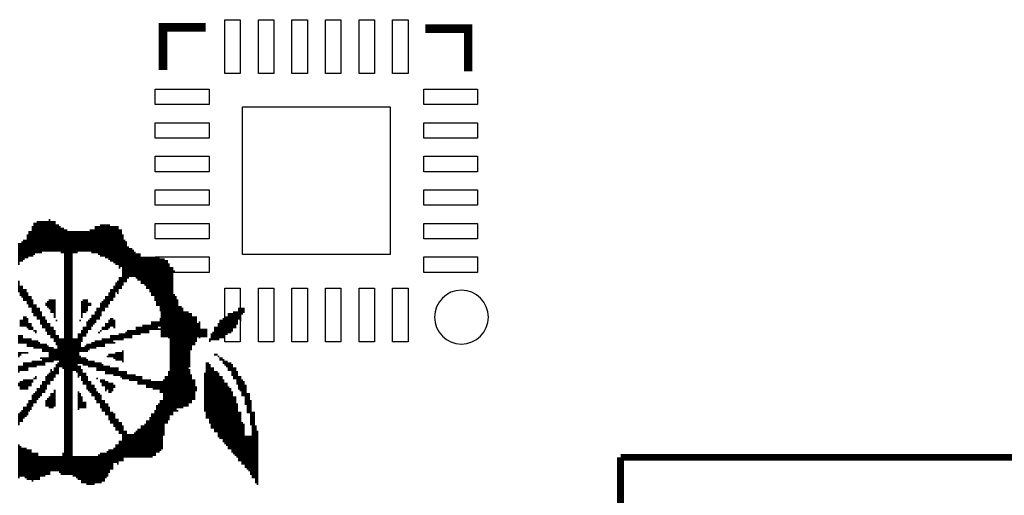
# Model space of a CAD drawing. Extents: x 16 to 143, y 14 to 67.
# Tile 7 of 10: x 52.37 to 67.04, y 46.6 to 53.68. Entities that reach past the tile are written whole.
import ezdxf

# ---------------------------------------------------------------- set-up
doc = ezdxf.new("R2010")
doc.units = 0
doc.header["$MEASUREMENT"] = 0
for name, color, linetype in [('BG_SILKSCREEN_TOP', 43, 'CONTINUOUS'), ('PG_SILKSCREEN_TOP', 30, 'CONTINUOUS'), ('PIN_PASTEMASK_TOP', 85, 'CONTINUOUS'), ('PIN_TOP', 1, 'CONTINUOUS')]:
    doc.layers.add(name, color=color, linetype=linetype)

msp = doc.modelspace()

# ---------------------------------------------------------------- linework, layer by layer
at = {"layer": 'BG_SILKSCREEN_TOP', "const_width": 0.0254}
for points in [[(52.5653, 50.6095), (52.5653, 50.1523)], [(52.5907, 50.6603), (52.5907, 50.1777)], [(52.6161, 50.6603), (52.6161, 50.2031)], [(52.6415, 50.6857), (52.6415, 50.2031)], [(52.6669, 50.6857), (52.6669, 50.2031)], [(52.6923, 50.6857), (52.6923, 50.2031)], [(52.7177, 50.6857), (52.7177, 50.2285)], [(52.7431, 50.6857), (52.7431, 50.2285)], [(52.7685, 50.6857), (52.7685, 50.2285)], [(52.7939, 50.6857), (52.7939, 50.2285)], [(52.8193, 50.7111), (52.8193, 50.2285)], [(52.8447, 50.6857), (52.8447, 50.2285)], [(52.8701, 50.6857), (52.8701, 50.2285)], [(52.8955, 50.6857), (52.8955, 50.2285)], [(52.9209, 50.6349), (52.9209, 50.2285)], [(52.9463, 50.6349), (52.9463, 50.2285)], [(52.9717, 50.6095), (52.9717, 50.2285)], [(52.9971, 50.5841), (52.9971, 50.2031)], [(53.0225, 50.5841), (53.0225, 50.2031)], [(53.5051, 50.6095), (53.5051, 50.2031)], [(53.5305, 50.6095), (53.5305, 50.2031)], [(53.5559, 50.6095), (53.5559, 50.1777)], [(53.5813, 50.6349), (53.5813, 50.1523)], [(53.6067, 50.6349), (53.6067, 50.1523)], [(53.6321, 50.6349), (53.6321, 50.1523)], [(53.6575, 50.6349), (53.6575, 50.1269)], [(53.6829, 50.6349), (53.6829, 50.1269)], [(53.7083, 50.6349), (53.7083, 50.1015)], [(53.7337, 50.6095), (53.7337, 50.0761)], [(53.7591, 50.6095), (53.7591, 50.0761)], [(53.7845, 50.6095), (53.7845, 50.0507)], [(53.8099, 50.6095), (53.8099, 50.0253)], [(53.8353, 50.6095), (53.8353, 50.0253)], [(52.4891, 50.4825), (52.4891, 50.1269)], [(52.5145, 50.5333), (52.5145, 50.1523)], [(52.5399, 50.5333), (52.5399, 50.1523)], [(53.0479, 50.5587), (53.0479, 46.9011)], [(53.0733, 50.5587), (53.0733, 46.9011)], [(53.0987, 50.5333), (53.0987, 46.9011)], [(53.1241, 50.5333), (53.1241, 46.9011)], [(53.1495, 50.5333), (53.1495, 46.9011)], [(53.1749, 50.5333), (53.1749, 50.2031)], [(53.2003, 50.5333), (53.2003, 50.2031)], [(53.2257, 50.5333), (53.2257, 50.2031)], [(53.2511, 50.5333), (53.2511, 50.2285)], [(53.2765, 50.5333), (53.2765, 50.2285)], [(53.3019, 50.5333), (53.3019, 50.2285)], [(53.3273, 50.5333), (53.3273, 50.2285)], [(53.3527, 50.5333), (53.3527, 50.2285)], [(53.3781, 50.5333), (53.3781, 50.2285)], [(53.4035, 50.5333), (53.4035, 50.2285)], [(53.4289, 50.5587), (53.4289, 50.2285)], [(53.4543, 50.5587), (53.4543, 50.2031)], [(53.4797, 50.5587), (53.4797, 50.2031)], [(53.8607, 50.5587), (53.8607, 49.9745)], [(53.8861, 50.5587), (53.8861, 49.9999)], [(53.9115, 50.4825), (53.9115, 49.7205)], [(52.3621, 50.3555), (52.3621, 50.0253)], [(52.3875, 50.3555), (52.3875, 50.0761)], [(52.4129, 50.3809), (52.4129, 50.0761)], [(52.4383, 50.4063), (52.4383, 50.1015)], [(52.4637, 50.4063), (52.4637, 50.1269)], [(53.9369, 50.4063), (53.9369, 49.7713)], [(53.9623, 50.3809), (53.9623, 49.7713)], [(53.9877, 50.3047), (53.9877, 49.8221)], [(54.0131, 50.2793), (54.0131, 49.8475)], [(54.0385, 50.2793), (54.0385, 49.8475)], [(54.0639, 50.2539), (54.0639, 49.8475)], [(54.0893, 50.2285), (54.0893, 49.8475)], [(54.1147, 50.2031), (54.1147, 49.8221)], [(54.1401, 50.2031), (54.1401, 49.7967)], [(54.1655, 50.2031), (54.1655, 49.7967)], [(54.1909, 50.1523), (54.1909, 49.7459)], [(54.2163, 50.1523), (54.2163, 49.7459)], [(54.2417, 50.1523), (54.2417, 49.7205)], [(54.2671, 50.1523), (54.2671, 49.6697)], [(54.2925, 50.1523), (54.2925, 49.6697)], [(54.3179, 50.1523), (54.3179, 49.6189)], [(54.3433, 50.1523), (54.3433, 49.5681)], [(54.3687, 50.1523), (54.3687, 49.5681)], [(54.3941, 50.1523), (54.3941, 49.4919)], [(54.4195, 50.1523), (54.4195, 49.4157)], [(54.4449, 50.1523), (54.4449, 49.4157)], [(54.4703, 50.1269), (54.4703, 49.3395)], [(54.4957, 50.1269), (54.4957, 49.3395)], [(54.5211, 50.1269), (54.5211, 49.0601)], [(54.5465, 50.1015), (54.5465, 49.0093)], [(54.5719, 50.1015), (54.5719, 49.0093)], [(54.5973, 50.0507), (54.5973, 48.9331)], [(54.6227, 49.9999), (54.6227, 47.7901)], [(54.6481, 49.9999), (54.6481, 47.7901)], [(53.8607, 49.8475), (53.8607, 49.6697)], [(53.8861, 49.8475), (53.8861, 49.6697)], [(54.6735, 49.9491), (54.6735, 49.9237)], [(52.3621, 49.7967), (52.3621, 49.6189)], [(52.3875, 49.7205), (52.3875, 49.5681)], [(52.4129, 49.7205), (52.4129, 49.5427)], [(53.7845, 49.7205), (53.7845, 49.5427)], [(53.8099, 49.7713), (53.8099, 49.6189)], [(53.8353, 49.7967), (53.8353, 49.5935)], [(52.4383, 49.6697), (52.4383, 49.4919)], [(52.4637, 49.6697), (52.4637, 49.4919)], [(52.4891, 49.6189), (52.4891, 49.4411)], [(52.5145, 49.5681), (52.5145, 49.3903)], [(52.5399, 49.5681), (52.5399, 49.3903)], [(53.6575, 49.5681), (53.6575, 49.3903)], [(53.6829, 49.5681), (53.6829, 49.3903)], [(53.7083, 49.6189), (53.7083, 49.4411)], [(53.7337, 49.6697), (53.7337, 49.4919)], [(53.7591, 49.6697), (53.7591, 49.4919)], [(54.6735, 49.5935), (54.6735, 47.8409)], [(54.6989, 49.5681), (54.6989, 47.8409)], [(52.5653, 49.5173), (52.5653, 49.3141)], [(52.5907, 49.4411), (52.5907, 49.2633)], [(52.6161, 49.4411), (52.6161, 49.2633)], [(52.7685, 49.4665), (52.7685, 49.4157)], [(52.7939, 49.4919), (52.7939, 49.3903)], [(52.8193, 49.5173), (52.8193, 49.3649)], [(52.8447, 49.5173), (52.8447, 49.3141)], [(52.8701, 49.5173), (52.8701, 49.3141)], [(52.8955, 49.5173), (52.8955, 49.2379)], [(53.3019, 49.4919), (53.3019, 49.2379)], [(53.3273, 49.5173), (53.3273, 49.3141)], [(53.3527, 49.5173), (53.3527, 49.3141)], [(53.3781, 49.5173), (53.3781, 49.3395)], [(53.4035, 49.4665), (53.4035, 49.4157)], [(53.4289, 49.4665), (53.4289, 49.4157)], [(53.5813, 49.4665), (53.5813, 49.2633)], [(53.6067, 49.4919), (53.6067, 49.3395)], [(53.6321, 49.5173), (53.6321, 49.3395)], [(54.7243, 49.5173), (54.7243, 47.8917)], [(54.7497, 49.4157), (54.7497, 47.8917)], [(54.7751, 49.4157), (54.7751, 47.8917)], [(52.4383, 49.2633), (52.4383, 49.1109)], [(52.4637, 49.2633), (52.4637, 49.1109)], [(52.6415, 49.3903), (52.6415, 49.2125)], [(52.6669, 49.3903), (52.6669, 49.2125)], [(52.6923, 49.3395), (52.6923, 49.1363)], [(52.7177, 49.2633), (52.7177, 49.0855)], [(52.7431, 49.2633), (52.7431, 49.0855)], [(53.4543, 49.2887), (53.4543, 49.1109)], [(53.4797, 49.2887), (53.4797, 49.1363)], [(53.5051, 49.3395), (53.5051, 49.1617)], [(53.5305, 49.3903), (53.5305, 49.2125)], [(53.5559, 49.3903), (53.5559, 49.2125)], [(54.8005, 49.3903), (54.8005, 47.8917)], [(54.8259, 49.3395), (54.8259, 47.9171)], [(54.8513, 49.3395), (54.8513, 47.9171)], [(54.8767, 49.3395), (54.8767, 47.9171)], [(54.9021, 49.3141), (54.9021, 48.5013)], [(54.9275, 49.3141), (54.9275, 48.7553)], [(54.9529, 49.2633), (54.9529, 48.8315)], [(54.9783, 49.2633), (54.9783, 48.8315)], [(55.0037, 49.2633), (55.0037, 48.8823)], [(55.4355, 49.2633), (55.4355, 48.9839)], [(55.4609, 49.2633), (55.4609, 48.9839)], [(55.4863, 49.3141), (55.4863, 49.0093)], [(55.5117, 49.3141), (55.5117, 49.0093)], [(55.5371, 49.3141), (55.5371, 49.0347)], [(55.5625, 49.3395), (55.5625, 49.0855)], [(55.5879, 49.3395), (55.5879, 49.0855)], [(55.6133, 49.3395), (55.6133, 49.1363)], [(55.6387, 49.3903), (55.6387, 49.2125)], [(55.6641, 49.3903), (55.6641, 49.1871)], [(55.6895, 49.3903), (55.6895, 49.2887)], [(55.7149, 49.3903), (55.7149, 49.3141)], [(52.3875, 49.2125), (52.3875, 49.1109)], [(52.4129, 49.2125), (52.4129, 49.1109)], [(52.4891, 49.2379), (52.4891, 49.0855)], [(52.5145, 49.1617), (52.5145, 49.0601)], [(52.5399, 49.1617), (52.5399, 49.0601)], [(52.5653, 49.1109), (52.5653, 49.0601)], [(52.7685, 49.2125), (52.7685, 49.0347)], [(52.7939, 49.1617), (52.7939, 48.9839)], [(52.8193, 49.1617), (52.8193, 48.9839)], [(52.8447, 49.1109), (52.8447, 48.9331)], [(52.8701, 49.1109), (52.8701, 48.9331)], [(52.9209, 49.2125), (52.9209, 49.1871)], [(53.2765, 49.2125), (53.2765, 49.1871)], [(53.3273, 49.1109), (53.3273, 48.9585)], [(53.3527, 49.1109), (53.3527, 48.9585)], [(53.3781, 49.1871), (53.3781, 49.0093)], [(53.4035, 49.2125), (53.4035, 49.0601)], [(53.4289, 49.2379), (53.4289, 49.0601)], [(53.6067, 49.1109), (53.6067, 49.0601)], [(53.6321, 49.1109), (53.6321, 49.0601)], [(53.6575, 49.1617), (53.6575, 49.0601)], [(53.6829, 49.1617), (53.6829, 49.0601)], [(53.7083, 49.2125), (53.7083, 49.0855)], [(53.7337, 49.2379), (53.7337, 49.1109)], [(53.7591, 49.2379), (53.7591, 49.1109)], [(53.7845, 49.2125), (53.7845, 49.0855)], [(54.1147, 49.1109), (54.1147, 48.9839)], [(54.1401, 49.1109), (54.1401, 48.9839)], [(54.1655, 49.1109), (54.1655, 48.9839)], [(54.1909, 49.1109), (54.1909, 49.0093)], [(54.2163, 49.1363), (54.2163, 49.0093)], [(54.2417, 49.1363), (54.2417, 49.0093)], [(54.2671, 49.1363), (54.2671, 49.0093)], [(54.2925, 49.1363), (54.2925, 49.0093)], [(54.3179, 49.1363), (54.3179, 49.0601)], [(54.3433, 49.1871), (54.3433, 49.0601)], [(54.3687, 49.1871), (54.3687, 49.0601)], [(54.3941, 49.1871), (54.3941, 49.0601)], [(54.4195, 49.1871), (54.4195, 49.0601)], [(54.4449, 49.1871), (54.4449, 49.1109)], [(54.4703, 49.2379), (54.4703, 49.1109)], [(54.4957, 49.2379), (54.4957, 49.1109)], [(55.0291, 49.1617), (55.0291, 48.9585)], [(55.0545, 49.1871), (55.0545, 48.9331)], [(55.2831, 49.1109), (55.2831, 48.9077)], [(55.3085, 49.1109), (55.3085, 48.9077)], [(55.3339, 49.1617), (55.3339, 48.9077)], [(55.3593, 49.2125), (55.3593, 48.9331)], [(55.3847, 49.2125), (55.3847, 48.9331)], [(55.4101, 49.2379), (55.4101, 48.9331)], [(52.3621, 48.9839), (52.3621, 48.8569)], [(52.3875, 48.9839), (52.3875, 48.8569)], [(52.4129, 48.9839), (52.4129, 48.8569)], [(52.5907, 49.0601), (52.5907, 49.0347)], [(52.6161, 49.0601), (52.6161, 49.0093)], [(52.8955, 49.0601), (52.8955, 48.8823)], [(52.9209, 48.9839), (52.9209, 48.8315)], [(52.9463, 48.9839), (52.9463, 48.6029)], [(53.2511, 49.0093), (53.2511, 48.5521)], [(53.2765, 49.0093), (53.2765, 48.7299)], [(53.3019, 49.0601), (53.3019, 48.8823)], [(53.5559, 49.0347), (53.5559, 49.0093)], [(53.5813, 49.0601), (53.5813, 49.0347)], [(53.7337, 48.9839), (53.7337, 48.8569)], [(53.7591, 48.9839), (53.7591, 48.8569)], [(53.7845, 48.9839), (53.7845, 48.9077)], [(53.8099, 48.9839), (53.8099, 48.9077)], [(53.8353, 48.9839), (53.8353, 48.9077)], [(53.8607, 49.0093), (53.8607, 48.9077)], [(53.8861, 49.0093), (53.8861, 48.9077)], [(53.9115, 49.0093), (53.9115, 48.9077)], [(53.9369, 49.0093), (53.9369, 48.9331)], [(53.9623, 49.0347), (53.9623, 48.9331)], [(53.9877, 49.0601), (53.9877, 48.9331)], [(54.0131, 49.0601), (54.0131, 48.9331)], [(54.0385, 49.0601), (54.0385, 48.9331)], [(54.0639, 49.0601), (54.0639, 48.9839)], [(54.0893, 49.0601), (54.0893, 48.9839)], [(54.4449, 49.0855), (54.4449, 49.0601)], [(54.4703, 49.0855), (54.4703, 49.0601)], [(54.4957, 49.0855), (54.4957, 49.0601)], [(55.2323, 49.0093), (55.2323, 48.9077)], [(55.2577, 49.0347), (55.2577, 48.9077)], [(52.4383, 48.9331), (52.4383, 48.8569)], [(52.4637, 48.9331), (52.4637, 48.8569)], [(52.4891, 48.9331), (52.4891, 48.8061)], [(52.5145, 48.9331), (52.5145, 48.8061)], [(52.5399, 48.9331), (52.5399, 48.8061)], [(52.5653, 48.9077), (52.5653, 48.8061)], [(52.5907, 48.9077), (52.5907, 48.7807)], [(52.6161, 48.9077), (52.6161, 48.7807)], [(52.6415, 48.9077), (52.6415, 48.7807)], [(52.6669, 48.8823), (52.6669, 48.7807)], [(52.6923, 48.8569), (52.6923, 48.7807)], [(52.7177, 48.8569), (52.7177, 48.7299)], [(52.7431, 48.8569), (52.7431, 48.7299)], [(52.7685, 48.8569), (52.7685, 48.7299)], [(52.7939, 48.8315), (52.7939, 48.7299)], [(52.9717, 48.9331), (52.9717, 48.5013)], [(52.9971, 48.9331), (52.9971, 48.5013)], [(53.0225, 48.9331), (53.0225, 48.4759)], [(53.1749, 48.9331), (53.1749, 48.4505)], [(53.2003, 48.9331), (53.2003, 48.4505)], [(53.2257, 48.9331), (53.2257, 48.4251)], [(53.3527, 48.8315), (53.3527, 48.7299)], [(53.3781, 48.8569), (53.3781, 48.7299)], [(53.4035, 48.8569), (53.4035, 48.7553)], [(53.4289, 48.8569), (53.4289, 48.7807)], [(53.4543, 48.8823), (53.4543, 48.7807)], [(53.4797, 48.8823), (53.4797, 48.7807)], [(53.5051, 48.9077), (53.5051, 48.7807)], [(53.5305, 48.9077), (53.5305, 48.8061)], [(53.5559, 48.9077), (53.5559, 48.8061)], [(53.5813, 48.9077), (53.5813, 48.8061)], [(53.6067, 48.9331), (53.6067, 48.8061)], [(53.6321, 48.9331), (53.6321, 48.8061)], [(53.6575, 48.9331), (53.6575, 48.8569)], [(53.6829, 48.9331), (53.6829, 48.8569)], [(53.7083, 48.9331), (53.7083, 48.8569)], [(53.7845, 48.8823), (53.7845, 48.8569)], [(55.2069, 48.9331), (55.2069, 48.8823)], [(52.3621, 48.7299), (52.3621, 48.6537)], [(52.3875, 48.7299), (52.3875, 48.6791)], [(52.4129, 48.7299), (52.4129, 48.7045)], [(52.4383, 48.7299), (52.4383, 48.7045)], [(52.4637, 48.7299), (52.4637, 48.7045)], [(52.4891, 48.7299), (52.4891, 48.7045)], [(52.8193, 48.8061), (52.8193, 48.5775)], [(52.8447, 48.8061), (52.8447, 48.5775)], [(52.8701, 48.8061), (52.8701, 48.5775)], [(52.8955, 48.7807), (52.8955, 48.6029)], [(52.9209, 48.7807), (52.9209, 48.6029)], [(53.2765, 48.6791), (53.2765, 48.5521)], [(53.3019, 48.8061), (53.3019, 48.7299)], [(53.3273, 48.8061), (53.3273, 48.7299)], [(53.6829, 48.6791), (53.6829, 48.6537)], [(53.7083, 48.7045), (53.7083, 48.6537)], [(53.7337, 48.7045), (53.7337, 48.6537)], [(53.7591, 48.7045), (53.7591, 48.6537)], [(53.7845, 48.7045), (53.7845, 48.6283)], [(53.8099, 48.7299), (53.8099, 48.6029)], [(53.8353, 48.7299), (53.8353, 48.6029)], [(53.8607, 48.7299), (53.8607, 48.6029)], [(53.8861, 48.7299), (53.8861, 48.6029)], [(53.9115, 48.7553), (53.9115, 48.5775)], [(55.2831, 48.7045), (55.2831, 48.6791)], [(55.3085, 48.7045), (55.3085, 48.6791)], [(55.3339, 48.6791), (55.3339, 48.6537)], [(52.3621, 48.5267), (52.3621, 48.4251)], [(52.3875, 48.5267), (52.3875, 48.4505)], [(52.4129, 48.5267), (52.4129, 48.4505)], [(52.4383, 48.5775), (52.4383, 48.4505)], [(52.4637, 48.5775), (52.4637, 48.4505)], [(52.4891, 48.5775), (52.4891, 48.4505)], [(52.5145, 48.5775), (52.5145, 48.5013)], [(52.5399, 48.5775), (52.5399, 48.5013)], [(52.5653, 48.6029), (52.5653, 48.5013)], [(52.5907, 48.6029), (52.5907, 48.5013)], [(52.6161, 48.6029), (52.6161, 48.5013)], [(52.6415, 48.6029), (52.6415, 48.5267)], [(52.6669, 48.6029), (52.6669, 48.5267)], [(52.6923, 48.6537), (52.6923, 48.6283)], [(52.6923, 48.6029), (52.6923, 48.5267)], [(52.7177, 48.6537), (52.7177, 48.5267)], [(52.7431, 48.6537), (52.7431, 48.5267)], [(52.7685, 48.6537), (52.7685, 48.5775)], [(52.7939, 48.6537), (52.7939, 48.5775)], [(52.9209, 48.5521), (52.9209, 48.3997)], [(52.9463, 48.5775), (52.9463, 48.3997)], [(53.2511, 48.5267), (53.2511, 48.3489)], [(53.2765, 48.5267), (53.2765, 48.3743)], [(53.3019, 48.6537), (53.3019, 48.5521)], [(53.3273, 48.6537), (53.3273, 48.5267)], [(53.3527, 48.6537), (53.3527, 48.5267)], [(53.3781, 48.6283), (53.3781, 48.5267)], [(53.4035, 48.6029), (53.4035, 48.5013)], [(53.4289, 48.6029), (53.4289, 48.5013)], [(53.4543, 48.6029), (53.4543, 48.5013)], [(53.4797, 48.6029), (53.4797, 48.5013)], [(53.5051, 48.5775), (53.5051, 48.5013)], [(53.5305, 48.5775), (53.5305, 48.4505)], [(53.5559, 48.5775), (53.5559, 48.4505)], [(53.5813, 48.5775), (53.5813, 48.4505)], [(53.6067, 48.5521), (53.6067, 48.4505)], [(53.6321, 48.5267), (53.6321, 48.4505)], [(53.6575, 48.5267), (53.6575, 48.3997)], [(53.6829, 48.5267), (53.6829, 48.3997)], [(53.7083, 48.5267), (53.7083, 48.3997)], [(55.1561, 48.5775), (55.1561, 47.7393)], [(55.1815, 48.5775), (55.1815, 47.7393)], [(55.2069, 48.5521), (55.2069, 47.6631)], [(55.3593, 48.6537), (55.3593, 48.6029)], [(55.3847, 48.6537), (55.3847, 48.6029)], [(55.4101, 48.6283), (55.4101, 48.5521)], [(55.4355, 48.6029), (55.4355, 48.5267)], [(55.4609, 48.6029), (55.4609, 48.5013)], [(55.4863, 48.5775), (55.4863, 48.4505)], [(55.5117, 48.5775), (55.5117, 48.4505)], [(55.5371, 48.5521), (55.5371, 48.3743)], [(52.7939, 48.3997), (52.7939, 48.2473)], [(52.8193, 48.4251), (52.8193, 48.2473)], [(52.8447, 48.4759), (52.8447, 48.2981)], [(52.8701, 48.4505), (52.8701, 48.2981)], [(52.8955, 48.5013), (52.8955, 48.3489)], [(53.3019, 48.4759), (53.3019, 48.2981)], [(53.3273, 48.4251), (53.3273, 48.2473)], [(53.3527, 48.4251), (53.3527, 48.2473)], [(53.7337, 48.5013), (53.7337, 48.3997)], [(53.7591, 48.5013), (53.7591, 48.3997)], [(53.7845, 48.5013), (53.7845, 48.3743)], [(53.8099, 48.5013), (53.8099, 48.3743)], [(53.8353, 48.5013), (53.8353, 48.3743)], [(53.8607, 48.4505), (53.8607, 48.3743)], [(53.8861, 48.4505), (53.8861, 48.3489)], [(53.9115, 48.4505), (53.9115, 48.3235)], [(53.9369, 48.4505), (53.9369, 48.3235)], [(53.9623, 48.4505), (53.9623, 48.3235)], [(53.9877, 48.3997), (53.9877, 48.3235)], [(54.0131, 48.3997), (54.0131, 48.2981)], [(54.0385, 48.3997), (54.0385, 48.2981)], [(54.0639, 48.3997), (54.0639, 48.2981)], [(54.0893, 48.3997), (54.0893, 48.2981)], [(54.5973, 48.4505), (54.5973, 47.7139)], [(54.9021, 48.4759), (54.9021, 47.9679)], [(54.9275, 48.3997), (54.9275, 47.9679)], [(55.1307, 48.4251), (55.1307, 47.8409)], [(55.2323, 48.5013), (55.2323, 47.5869)], [(55.2577, 48.5013), (55.2577, 47.5869)], [(55.2831, 48.4505), (55.2831, 47.5361)], [(55.3085, 48.4505), (55.3085, 47.5361)], [(55.3339, 48.4251), (55.3339, 47.4599)], [(55.5625, 48.5013), (55.5625, 48.3235)], [(55.5879, 48.5013), (55.5879, 48.3235)], [(55.6133, 48.4505), (55.6133, 48.2473)], [(52.3621, 48.2727), (52.3621, 48.2219)], [(52.3875, 48.2981), (52.3875, 48.1711)], [(52.4129, 48.2981), (52.4129, 48.1711)], [(52.4383, 48.3235), (52.4383, 48.1711)], [(52.4637, 48.3235), (52.4637, 48.1711)], [(52.4891, 48.3235), (52.4891, 48.1711)], [(52.5145, 48.3235), (52.5145, 48.2219)], [(52.5399, 48.3235), (52.5399, 48.2219)], [(52.5653, 48.3235), (52.5653, 48.2727)], [(52.5907, 48.3489), (52.5907, 48.3235)], [(52.6161, 48.3743), (52.6161, 48.3235)], [(52.6923, 48.2473), (52.6923, 48.0695)], [(52.7177, 48.2981), (52.7177, 48.1203)], [(52.7431, 48.2981), (52.7431, 48.1203)], [(52.7685, 48.3743), (52.7685, 48.1711)], [(53.3781, 48.3743), (53.3781, 48.1711)], [(53.4035, 48.2981), (53.4035, 48.1457)], [(53.4289, 48.2981), (53.4289, 48.1203)], [(53.4543, 48.2473), (53.4543, 48.0695)], [(53.4797, 48.2473), (53.4797, 48.0695)], [(53.5305, 48.3489), (53.5305, 48.3235)], [(53.5813, 48.3235), (53.5813, 48.2727)], [(53.6067, 48.3235), (53.6067, 48.2219)], [(53.6321, 48.3235), (53.6321, 48.2219)], [(53.6575, 48.2981), (53.6575, 48.1457)], [(53.6829, 48.2981), (53.6829, 48.1711)], [(53.7083, 48.2727), (53.7083, 48.1203)], [(53.7337, 48.2727), (53.7337, 48.1203)], [(53.7591, 48.2727), (53.7591, 48.1457)], [(53.7845, 48.2473), (53.7845, 48.1965)], [(54.1147, 48.3743), (54.1147, 48.2981)], [(54.1401, 48.3743), (54.1401, 48.2473)], [(54.1655, 48.3743), (54.1655, 48.2473)], [(54.1909, 48.3743), (54.1909, 48.2473)], [(54.2163, 48.3235), (54.2163, 48.2473)], [(54.2417, 48.3235), (54.2417, 48.2473)], [(54.2671, 48.3235), (54.2671, 48.1965)], [(54.2925, 48.3235), (54.2925, 48.1965)], [(54.3179, 48.3235), (54.3179, 48.1965)], [(54.3433, 48.2981), (54.3433, 48.1965)], [(54.3687, 48.2981), (54.3687, 48.1711)], [(54.3941, 48.2981), (54.3941, 48.1711)], [(54.4195, 48.2981), (54.4195, 48.1711)], [(54.4449, 48.2981), (54.4449, 48.1711)], [(54.4703, 48.2981), (54.4703, 48.1203)], [(54.4957, 48.2981), (54.4957, 48.1203)], [(54.5211, 48.3235), (54.5211, 47.4853)], [(54.5465, 48.3743), (54.5465, 47.6631)], [(54.5719, 48.3743), (54.5719, 47.6631)], [(54.9529, 48.3235), (54.9529, 48.0187)], [(54.9783, 48.3235), (54.9783, 48.0187)], [(55.3593, 48.3743), (55.3593, 47.4345)], [(55.3847, 48.3743), (55.3847, 47.4345)], [(55.4101, 48.3235), (55.4101, 47.3837)], [(55.4355, 48.2727), (55.4355, 47.3583)], [(55.4609, 48.2727), (55.4609, 47.3329)], [(55.6387, 48.3743), (55.6387, 48.1711)], [(55.6641, 48.3743), (55.6641, 48.1457)], [(55.6895, 48.3235), (55.6895, 48.0695)], [(55.7149, 48.2981), (55.7149, 48.0695)], [(55.7403, 48.2473), (55.7403, 47.9425)], [(52.5653, 48.0949), (52.5653, 47.9171)], [(52.5907, 48.1203), (52.5907, 47.9679)], [(52.6161, 48.1457), (52.6161, 47.9679)], [(52.6415, 48.1965), (52.6415, 48.0187)], [(52.6669, 48.1965), (52.6669, 48.0441)], [(52.8447, 48.1203), (52.8447, 47.8917)], [(52.8701, 48.1203), (52.8701, 47.8917)], [(52.8955, 48.1711), (52.8955, 47.9171)], [(53.2511, 48.1457), (53.2511, 47.8663)], [(53.2765, 48.1203), (53.2765, 47.8917)], [(53.5051, 48.1965), (53.5051, 48.0187)], [(53.5305, 48.1457), (53.5305, 47.9679)], [(53.5559, 48.1203), (53.5559, 47.9679)], [(53.5813, 48.0949), (53.5813, 47.8917)], [(55.0037, 48.2219), (55.0037, 48.1457)], [(55.4863, 48.2219), (55.4863, 47.2821)], [(55.5117, 48.1965), (55.5117, 47.2821)], [(55.5371, 48.1457), (55.5371, 47.2313)], [(55.7657, 48.1203), (55.7657, 47.8155)], [(55.7911, 48.1203), (55.7911, 47.8155)], [(52.4891, 47.9679), (52.4891, 47.7901)], [(52.5145, 48.0187), (52.5145, 47.8409)], [(52.5399, 48.0187), (52.5399, 47.8663)], [(52.7685, 48.0187), (52.7685, 47.9171)], [(52.7939, 48.0441), (52.7939, 47.9171)], [(52.8193, 48.0695), (52.8193, 47.8917)], [(53.3019, 48.0695), (53.3019, 47.8917)], [(53.3273, 47.9933), (53.3273, 47.8917)], [(53.3527, 47.9933), (53.3527, 47.8917)], [(53.6067, 48.0187), (53.6067, 47.8409)], [(53.6321, 48.0187), (53.6321, 47.8409)], [(53.6575, 47.9679), (53.6575, 47.7901)], [(53.6829, 47.9679), (53.6829, 47.7901)], [(54.4195, 47.9425), (54.4195, 47.2313)], [(54.4449, 47.9679), (54.4449, 47.2313)], [(54.4703, 48.0187), (54.4703, 47.2567)], [(54.4957, 48.0187), (54.4957, 47.2821)], [(55.5625, 48.0695), (55.5625, 47.2059)], [(55.5879, 48.0695), (55.5879, 47.1805)], [(55.6133, 47.9679), (55.6133, 47.1551)], [(55.8165, 48.0187), (55.8165, 47.6377)], [(52.3621, 47.8155), (52.3621, 47.6377)], [(52.3875, 47.8409), (52.3875, 47.6885)], [(52.4129, 47.8663), (52.4129, 47.6885)], [(52.4383, 47.9171), (52.4383, 47.7393)], [(52.4637, 47.9171), (52.4637, 47.7647)], [(53.7083, 47.9171), (53.7083, 47.7139)], [(53.7337, 47.8409), (53.7337, 47.6631)], [(53.7591, 47.8409), (53.7591, 47.6631)], [(53.7845, 47.8155), (53.7845, 47.6123)], [(54.3433, 47.8155), (54.3433, 47.1551)], [(54.3687, 47.8155), (54.3687, 47.1805)], [(54.3941, 47.8663), (54.3941, 47.1805)], [(54.7243, 47.8663), (54.7243, 47.8409)], [(55.6387, 47.8409), (55.6387, 47.1043)], [(55.6641, 47.8409), (55.6641, 47.1043)], [(55.8419, 47.8409), (55.8419, 46.8503)], [(55.8673, 47.8409), (55.8673, 46.8503)], [(53.8099, 47.7393), (53.8099, 47.5615)], [(53.8353, 47.7393), (53.8353, 47.5615)], [(53.8607, 47.6885), (53.8607, 47.5107)], [(53.8861, 47.6885), (53.8861, 47.5107)], [(54.2417, 47.6631), (54.2417, 47.1551)], [(54.2671, 47.7139), (54.2671, 47.1551)], [(54.2925, 47.7139), (54.2925, 47.1551)], [(54.3179, 47.7647), (54.3179, 47.1551)], [(55.6895, 47.6885), (55.6895, 47.0535)], [(55.7149, 47.6631), (55.7149, 47.0535)], [(53.9115, 47.6377), (53.9115, 47.1043)], [(53.9369, 47.5615), (53.9369, 47.1551)], [(53.9623, 47.5615), (53.9623, 47.1551)], [(53.9877, 47.5107), (53.9877, 47.1551)], [(54.0131, 47.5107), (54.0131, 47.1551)], [(54.0385, 47.5107), (54.0385, 47.1551)], [(54.0639, 47.5107), (54.0639, 47.1551)], [(54.0893, 47.5361), (54.0893, 47.1551)], [(54.1147, 47.5615), (54.1147, 47.1551)], [(54.1401, 47.5869), (54.1401, 47.1551)], [(54.1655, 47.5869), (54.1655, 47.1551)], [(54.1909, 47.6377), (54.1909, 47.1551)], [(54.2163, 47.6377), (54.2163, 47.1551)], [(55.8927, 47.6377), (55.8927, 46.7741)], [(55.9181, 47.5615), (55.9181, 46.7487)], [(52.3621, 47.3583), (52.3621, 46.8503)], [(53.8099, 47.3583), (53.8099, 47.0789)], [(53.8353, 47.3583), (53.8353, 47.0535)], [(53.8607, 47.4091), (53.8607, 47.1043)], [(53.8861, 47.4091), (53.8861, 47.1043)], [(55.7403, 47.4853), (55.7403, 47.0027)], [(55.7657, 47.4853), (55.7657, 46.9773)], [(55.7911, 47.4853), (55.7911, 46.9519)], [(55.8165, 47.4853), (55.8165, 46.9011)], [(52.3875, 47.3329), (52.3875, 46.8757)], [(52.4129, 47.3075), (52.4129, 46.8757)], [(52.4383, 47.3075), (52.4383, 46.8757)], [(52.4637, 47.3075), (52.4637, 46.8503)], [(52.4891, 47.2821), (52.4891, 46.8249)], [(52.5145, 47.2821), (52.5145, 46.8249)], [(52.5399, 47.2821), (52.5399, 46.8249)], [(52.5653, 47.2313), (52.5653, 46.7995)], [(52.5907, 47.2313), (52.5907, 46.8249)], [(52.6161, 47.2313), (52.6161, 46.8249)], [(52.6415, 47.2313), (52.6415, 46.8249)], [(53.0225, 47.2313), (53.0225, 46.9011)], [(53.5559, 47.2059), (53.5559, 46.7741)], [(53.5813, 47.2313), (53.5813, 46.7741)], [(53.6067, 47.2313), (53.6067, 46.7995)], [(53.6321, 47.2313), (53.6321, 46.7995)], [(53.6575, 47.2313), (53.6575, 46.8503)], [(53.6829, 47.2567), (53.6829, 46.8757)], [(53.7083, 47.2821), (53.7083, 46.9265)], [(53.7337, 47.2821), (53.7337, 46.9773)], [(53.7591, 47.2821), (53.7591, 46.9773)], [(53.7845, 47.3075), (53.7845, 47.0789)], [(52.6669, 47.1805), (52.6669, 46.8249)], [(52.6923, 47.1805), (52.6923, 46.8757)], [(52.7177, 47.1805), (52.7177, 46.8757)], [(52.7431, 47.1805), (52.7431, 46.8757)], [(52.7685, 47.1805), (52.7685, 46.9011)], [(52.7939, 47.1805), (52.7939, 46.9011)], [(52.8193, 47.1805), (52.8193, 46.9011)], [(52.8447, 47.1805), (52.8447, 46.9519)], [(52.8701, 47.1805), (52.8701, 46.9519)], [(52.8955, 47.1805), (52.8955, 46.9519)], [(52.9209, 47.1805), (52.9209, 46.9519)], [(52.9463, 47.1805), (52.9463, 46.9519)], [(52.9717, 47.1805), (52.9717, 46.9265)], [(52.9971, 47.1805), (52.9971, 46.9011)], [(53.1749, 47.1805), (53.1749, 46.8757)], [(53.2003, 47.1805), (53.2003, 46.8757)], [(53.2257, 47.1805), (53.2257, 46.8503)], [(53.2511, 47.1805), (53.2511, 46.8249)], [(53.2765, 47.1805), (53.2765, 46.8249)], [(53.3019, 47.1805), (53.3019, 46.7741)], [(53.3273, 47.1805), (53.3273, 46.7741)], [(53.3527, 47.1805), (53.3527, 46.7741)], [(53.3781, 47.1805), (53.3781, 46.7487)], [(53.4035, 47.1805), (53.4035, 46.7487)], [(53.4289, 47.1805), (53.4289, 46.7487)], [(53.4543, 47.1805), (53.4543, 46.7487)], [(53.4797, 47.1805), (53.4797, 46.7487)], [(53.5051, 47.1805), (53.5051, 46.7741)], [(53.5305, 47.1805), (53.5305, 46.7741)]]:
    msp.add_lwpolyline(points, dxfattribs=at)
at = {"layer": 'PG_SILKSCREEN_TOP'}
for points, const_width in [([(54.5084, 52.9336), (54.5084, 53.5686), (55.1434, 53.5686)], 0.127), ([(58.4183, 53.54942), (59.0533, 53.54942), (59.0533, 52.91442)], 0.127), ([(55.1705, 49.01578), (54.5355, 49.01578), (54.5355, 49.65078)], 0.127), ([(61.32271, 47.16394), (61.32271, 31.66994)], 0.1), ([(82.91271, 47.16394), (61.32271, 47.16394)], 0.1)]:
    msp.add_lwpolyline(points, dxfattribs=dict(at, const_width=const_width))
msp.add_lwpolyline([(59.355, 49.2506, 1), (58.5518, 49.2506, 1)], format="xyb", close=True, dxfattribs=at)
at = {"layer": 'PIN_PASTEMASK_TOP'}
for points in [[(55.65953, 52.88255), (55.4294, 52.88255), (55.4294, 53.68265), (55.65953, 53.68265)], [(56.1594, 52.88255), (55.92928, 52.88255), (55.92928, 53.68265), (56.1594, 53.68265)], [(56.65953, 52.88255), (56.4294, 52.88255), (56.4294, 53.68265), (56.65953, 53.68265)], [(57.1594, 52.88255), (56.92927, 52.88255), (56.92927, 53.68265), (57.1594, 53.68265)], [(57.65952, 52.88255), (57.4294, 52.88255), (57.4294, 53.68265), (57.65952, 53.68265)], [(58.1594, 52.88255), (57.92927, 52.88255), (57.92927, 53.68265), (58.1594, 53.68265)], [(55.19445, 52.6476), (55.19445, 52.41747), (54.39435, 52.41747), (54.39435, 52.6476)], [(59.19445, 52.6476), (59.19445, 52.41747), (58.39435, 52.41747), (58.39435, 52.6476)], [(57.89435, 50.18265), (55.69445, 50.18265), (55.69445, 52.38255), (57.89435, 52.38255)], [(55.19445, 52.14772), (55.19445, 51.9176), (54.39435, 51.9176), (54.39435, 52.14772)], [(59.19445, 52.14772), (59.19445, 51.9176), (58.39435, 51.9176), (58.39435, 52.14772)], [(55.19445, 51.6476), (55.19445, 51.41747), (54.39435, 51.41747), (54.39435, 51.6476)], [(59.19445, 51.6476), (59.19445, 51.41747), (58.39435, 51.41747), (58.39435, 51.6476)], [(55.19445, 51.14773), (55.19445, 50.9176), (54.39435, 50.9176), (54.39435, 51.14773)], [(59.19445, 51.14773), (59.19445, 50.9176), (58.39435, 50.9176), (58.39435, 51.14773)], [(55.19445, 50.6476), (55.19445, 50.41748), (54.39435, 50.41748), (54.39435, 50.6476)], [(59.19445, 50.6476), (59.19445, 50.41748), (58.39435, 50.41748), (58.39435, 50.6476)], [(55.19445, 50.14773), (55.19445, 49.9176), (54.39435, 49.9176), (54.39435, 50.14773)], [(59.19445, 50.14773), (59.19445, 49.9176), (58.39435, 49.9176), (58.39435, 50.14773)], [(55.65953, 48.88255), (55.4294, 48.88255), (55.4294, 49.68265), (55.65953, 49.68265)], [(56.1594, 48.88255), (55.92928, 48.88255), (55.92928, 49.68265), (56.1594, 49.68265)], [(56.65953, 48.88255), (56.4294, 48.88255), (56.4294, 49.68265), (56.65953, 49.68265)], [(57.1594, 48.88255), (56.92927, 48.88255), (56.92927, 49.68265), (57.1594, 49.68265)], [(57.65952, 48.88255), (57.4294, 48.88255), (57.4294, 49.68265), (57.65952, 49.68265)], [(58.1594, 48.88255), (57.92927, 48.88255), (57.92927, 49.68265), (58.1594, 49.68265)]]:
    msp.add_lwpolyline(points, close=True, dxfattribs=at)
at = {"layer": 'PIN_TOP'}
for points in [[(55.65953, 52.88255), (55.4294, 52.88255), (55.4294, 53.68265), (55.65953, 53.68265)], [(56.1594, 52.88255), (55.92928, 52.88255), (55.92928, 53.68265), (56.1594, 53.68265)], [(56.65953, 52.88255), (56.4294, 52.88255), (56.4294, 53.68265), (56.65953, 53.68265)], [(57.1594, 52.88255), (56.92927, 52.88255), (56.92927, 53.68265), (57.1594, 53.68265)], [(57.65952, 52.88255), (57.4294, 52.88255), (57.4294, 53.68265), (57.65952, 53.68265)], [(58.1594, 52.88255), (57.92927, 52.88255), (57.92927, 53.68265), (58.1594, 53.68265)], [(55.19445, 52.6476), (55.19445, 52.41747), (54.39435, 52.41747), (54.39435, 52.6476)], [(59.19445, 52.6476), (59.19445, 52.41747), (58.39435, 52.41747), (58.39435, 52.6476)], [(57.89435, 50.18265), (55.69445, 50.18265), (55.69445, 52.38255), (57.89435, 52.38255)], [(55.19445, 52.14772), (55.19445, 51.9176), (54.39435, 51.9176), (54.39435, 52.14772)], [(59.19445, 52.14772), (59.19445, 51.9176), (58.39435, 51.9176), (58.39435, 52.14772)], [(55.19445, 51.6476), (55.19445, 51.41747), (54.39435, 51.41747), (54.39435, 51.6476)], [(59.19445, 51.6476), (59.19445, 51.41747), (58.39435, 51.41747), (58.39435, 51.6476)], [(55.19445, 51.14773), (55.19445, 50.9176), (54.39435, 50.9176), (54.39435, 51.14773)], [(59.19445, 51.14773), (59.19445, 50.9176), (58.39435, 50.9176), (58.39435, 51.14773)], [(55.19445, 50.6476), (55.19445, 50.41748), (54.39435, 50.41748), (54.39435, 50.6476)], [(59.19445, 50.6476), (59.19445, 50.41748), (58.39435, 50.41748), (58.39435, 50.6476)], [(55.19445, 50.14773), (55.19445, 49.9176), (54.39435, 49.9176), (54.39435, 50.14773)], [(59.19445, 50.14773), (59.19445, 49.9176), (58.39435, 49.9176), (58.39435, 50.14773)], [(55.65953, 48.88255), (55.4294, 48.88255), (55.4294, 49.68265), (55.65953, 49.68265)], [(56.1594, 48.88255), (55.92928, 48.88255), (55.92928, 49.68265), (56.1594, 49.68265)], [(56.65953, 48.88255), (56.4294, 48.88255), (56.4294, 49.68265), (56.65953, 49.68265)], [(57.1594, 48.88255), (56.92927, 48.88255), (56.92927, 49.68265), (57.1594, 49.68265)], [(57.65952, 48.88255), (57.4294, 48.88255), (57.4294, 49.68265), (57.65952, 49.68265)], [(58.1594, 48.88255), (57.92927, 48.88255), (57.92927, 49.68265), (58.1594, 49.68265)]]:
    msp.add_lwpolyline(points, close=True, dxfattribs=at)

doc.saveas('drawing.dxf')
